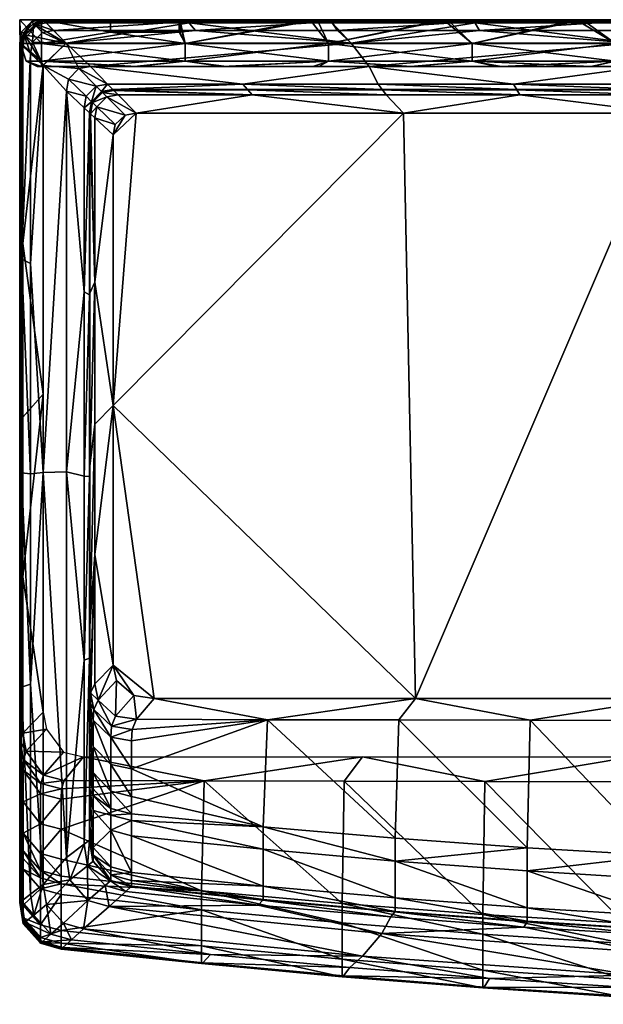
# Model space of a CAD drawing. Extents: x -500 to 1525, y -425 to 0.
# Tile 1 of 9: x -500 to -251, y -421 to 0. Entities that reach past the tile are written whole.
import ezdxf

# ---------------------------------------------------------------- set-up
doc = ezdxf.new("R2010")
doc.units = 0
doc.header["$MEASUREMENT"] = 0
doc.layers.add('682000_KERAMIK', color=255, linetype='CONTINUOUS')
doc.layers.add('682300_KERAMIK', color=255, linetype='CONTINUOUS')

msp = doc.modelspace()

# ---------------------------------------------------------------- meshes
at = {"layer": '682000_KERAMIK'}
mesh = msp.add_polyface(dxfattribs=at)
corners = [(-480, -30.547945, 850), (-479.142731, -25.456892, 850), (-490, -19.529411, 850), (-474.716522, -20.885416, 850), (-469.787231, -20, 850), (-480.200012, -10, 850), (-471.654114, -32.746231, 848.071045), (-480, -30.547945, 850), (-472.497986, -37.638878, 848.071045), (-479.142731, -25.456892, 850), (-467.297089, -28.352911, 848.071045), (-474.716522, -20.885416, 850), (-490, -19.384615, 650), (-498.643799, -11.272741, 654.206848), (-497.806641, -6.48644, 654.206848), (-488.670929, -1.3562, 654.206848), (-480.200012, -10, 650), (-493.484406, -2.188615, 654.206848), (-490, 0, 714.67218), (-490, 0, 754.234741), (-428.75, 0, 775.14917), (-480.200012, -10, 850), (-485.501312, -4.590503, 848.889038), (-490.283569, -5.411791, 848.889038), (-494.577789, -9.652163, 848.889038), (-495.409485, -14.374479, 848.889038), (-490, -19.529411, 850), (-489.236786, -0.77879, 843.632568), (-494.055847, -1.615135, 843.632568), (-498.383087, -5.933248, 843.632568), (-499.221222, -10.742142, 843.632568), (-490, 0, 832.916687), (-490, 0, 795.32666), (-494.826569, -0.839421, 795.32666), (-500, -10, 832.916687), (-499.160583, -5.173417, 795.32666), (-500, -10, 795.32666), (-490, 0, 787.570862), (-494.826569, -0.839421, 787.570862), (-499.160583, -5.173417, 787.570862), (-500, -10, 787.570862), (-490, 0, 781.997681), (-499.160583, -5.173417, 781.997681), (-494.826569, -0.839421, 781.997681), (-500, -10, 781.997681), (-490, 0, 775.14917), (-499.160583, -5.173417, 775.14917), (-494.826569, -0.839421, 775.14917), (-500, -10, 775.14917), (-490, 0, 674.705872), (-489.833862, -0.169525, 661.73468), (-500, -10, 754.234741), (-499.830475, -10.159093, 661.73468), (-500, -10, 674.705872), (-500, -10, 714.67218)]
mesh.append_faces([[corners[k] for k in face] for face in [(0, 1, 2), (1, 3, 2), (3, 4, 5), (5, 2, 3), (6, 7, 8), (9, 7, 6), (10, 9, 6), (11, 9, 10), (12, 13, 14), (15, 16, 17), (14, 17, 16), (16, 12, 14), (18, 19, 20), (21, 22, 23), (23, 24, 21), (24, 25, 26), (26, 21, 24), (22, 27, 28), (25, 24, 29), (24, 23, 28), (23, 22, 28), (28, 29, 24), (29, 30, 25), (27, 31, 28), (31, 32, 33), (30, 29, 34), (29, 28, 33), (33, 35, 29), (35, 36, 34), (28, 31, 33), (34, 29, 35), (32, 37, 38), (36, 35, 39), (35, 33, 39), (33, 32, 38), (38, 39, 33), (39, 40, 36), (37, 41, 38), (40, 39, 42), (39, 38, 43), (41, 43, 38), (43, 42, 39), (42, 44, 40), (41, 45, 43), (44, 42, 46), (42, 43, 47), (45, 47, 43), (47, 46, 42), (46, 48, 44), (45, 19, 47), (19, 18, 47), (18, 49, 17), (49, 50, 17), (50, 15, 17), (48, 46, 51), (46, 47, 51), (17, 14, 18), (14, 13, 52), (52, 53, 14), (53, 54, 14), (54, 51, 14), (47, 18, 14), (51, 47, 14)]])
mesh = msp.add_polyface(dxfattribs=at)
corners = [(-469.160583, -35.173416, 807.448181), (-464.969177, -30.6959, 842.495972), (-469.304504, -35.033318, 842.495972), (-464.826569, -30.839422, 807.448181), (-467.297089, -28.352911, 848.071045), (-471.654114, -32.746231, 848.071045), (-460.141113, -29.855814, 842.495972), (-460, -30, 807.448181), (-462.444855, -27.502001, 848.071045), (-402.623474, -29.855814, 842.495972), (-404.639252, -27.502001, 848.071045), (-468.897705, -35.42667, 670.669434), (-464.566132, -31.101128, 670.669434), (-469.160583, -35.173416, 684.283569), (-464.826569, -30.839422, 684.283569), (-469.160583, -35.173416, 719.963867), (-464.826569, -30.839422, 754.986938), (-469.160583, -35.173416, 754.986938), (-464.826569, -30.839422, 775.657959), (-469.160583, -35.173416, 775.657959), (-464.826569, -30.839422, 719.963867), (-462.743011, -32.933067, 663.10907), (-464.826569, -30.839422, 785.484558), (-469.160583, -35.173416, 785.484558), (-464.826569, -30.839422, 796.562073), (-469.160583, -35.173416, 796.562073), (-457.93808, -32.106747, 663.10907), (-459.742249, -30.263344, 670.669434), (-460, -30, 684.283569), (-460, -30, 754.986938), (-460, -30, 775.657959), (-460, -30, 719.963867), (-460, -30, 785.484558), (-460, -30, 796.562073), (-474.716522, -20.885416, 850), (-469.787231, -20, 850), (-402.5, -30, 775.657959), (-480.200012, -10, 650), (-488.670929, -1.3562, 654.206848), (-427.587067, -1.3562, 654.206848), (-489.833862, -0.169525, 661.73468), (-490, 0, 674.705872), (-490, 0, 714.67218), (-490, 0, 754.234741), (-490, 0, 775.14917), (-428.75, 0, 775.14917), (-490, 0, 781.997681), (-428.75, 0, 781.997681), (-490, 0, 787.570862), (-428.75, 0, 787.570862), (-490, 0, 795.32666), (-428.75, 0, 795.32666), (-490, 0, 832.916687), (-489.236786, -0.77879, 843.632568), (-428.082184, -0.77879, 843.632568), (-485.501312, -4.590503, 848.889038), (-424.813629, -4.590503, 848.889038), (-480.200012, -10, 850)]
mesh.append_faces([[corners[k] for k in face] for face in [(0, 1, 2), (1, 0, 3), (2, 4, 5), (1, 4, 2), (3, 6, 1), (6, 3, 7), (1, 8, 4), (6, 8, 1), (7, 9, 6), (6, 10, 8), (11, 12, 13), (13, 14, 15), (15, 16, 17), (17, 18, 19), (18, 17, 16), (16, 15, 20), (20, 15, 14), (14, 13, 12), (12, 11, 21), (19, 22, 23), (18, 22, 19), (23, 24, 25), (22, 24, 23), (0, 24, 3), (25, 24, 0), (21, 26, 12), (12, 27, 14), (14, 28, 20), (20, 29, 16), (16, 30, 18), (30, 16, 29), (29, 20, 31), (31, 20, 28), (28, 14, 27), (27, 12, 26), (18, 32, 22), (30, 32, 18), (22, 33, 24), (32, 33, 22), (3, 33, 7), (24, 33, 3), (8, 34, 4), (35, 34, 8), (31, 36, 29), (29, 36, 30), (8, 10, 35), (37, 38, 39), (39, 38, 40), (40, 41, 39), (41, 42, 39), (43, 44, 45), (45, 39, 42), (45, 44, 46), (46, 47, 45), (47, 46, 48), (48, 49, 47), (49, 48, 50), (50, 51, 49), (51, 50, 52), (52, 53, 54), (54, 51, 52), (54, 53, 55), (55, 56, 54), (56, 55, 57)]])
mesh = msp.add_polyface(dxfattribs=at)
corners = [(-469.787231, -20, 850), (-350.625336, -20, 850), (-358.396912, -10, 850), (-480.200012, -10, 850), (-336.015961, -40, 660), (-450.212769, -40, 660), (-460, -164.777008, 660), (-330.864807, -290, 660), (-402.623474, -29.855814, 842.495972), (-345, -30, 807.448181), (-345.105835, -29.855814, 842.495972), (-402.5, -30, 807.448181), (-460, -30, 807.448181), (-287.588196, -29.855814, 842.495972), (-346.833649, -27.502001, 848.071045), (-404.639252, -27.502001, 848.071045), (-460.141113, -29.855814, 842.495972), (-336.015961, -40, 660), (-400.695831, -32.106747, 663.10907), (-450.212769, -40, 660), (-457.93808, -32.106747, 663.10907), (-343.453552, -32.106747, 663.10907), (-459.742249, -30.263344, 670.669434), (-460, -30, 684.283569), (-460, -30, 719.963867), (-402.5, -30, 775.657959), (-345, -30, 775.657959), (-460, -30, 775.657959), (-402.5, -30, 785.484558), (-460, -30, 785.484558), (-345, -30, 785.484558), (-402.5, -30, 796.562073), (-460, -30, 796.562073), (-345, -30, 796.562073), (-289.028046, -27.502001, 848.071045), (-350.625336, -20, 850), (-469.787231, -20, 850), (-427.587067, -1.3562, 654.206848), (-366.503204, -1.3562, 654.206848), (-358.396912, -10, 650), (-305.419342, -1.3562, 654.206848), (-480.200012, -10, 650), (-367.5, 0, 775.14917), (-428.75, 0, 775.14917), (-306.25, 0, 775.14917), (-367.5, 0, 781.997681), (-428.75, 0, 781.997681), (-306.25, 0, 781.997681), (-367.5, 0, 787.570862), (-428.75, 0, 787.570862), (-306.25, 0, 787.570862), (-367.5, 0, 795.32666), (-428.75, 0, 795.32666), (-306.25, 0, 795.32666), (-366.927582, -0.77879, 843.632568), (-428.082184, -0.77879, 843.632568), (-305.77298, -0.77879, 843.632568), (-364.125977, -4.590503, 848.889038), (-424.813629, -4.590503, 848.889038), (-303.438324, -4.590503, 848.889038), (-358.396912, -10, 850), (-480.200012, -10, 850)]
mesh.append_faces([[corners[k] for k in face] for face in [(0, 1, 2), (2, 3, 0), (4, 5, 6), (7, 4, 6), (8, 9, 10), (9, 8, 11), (11, 8, 12), (13, 14, 10), (10, 15, 8), (8, 15, 16), (15, 10, 14), (17, 18, 19), (19, 18, 20), (18, 17, 21), (20, 18, 22), (22, 18, 23), (23, 18, 24), (21, 25, 18), (25, 21, 26), (18, 25, 24), (27, 28, 29), (26, 28, 25), (25, 28, 27), (28, 26, 30), (29, 31, 32), (30, 31, 28), (28, 31, 29), (31, 30, 33), (32, 11, 12), (33, 11, 31), (31, 11, 32), (11, 33, 9), (34, 35, 14), (14, 35, 15), (36, 15, 35), (37, 38, 39), (38, 40, 39), (39, 41, 37), (40, 38, 42), (38, 37, 43), (43, 42, 38), (42, 44, 40), (44, 42, 45), (42, 43, 46), (46, 45, 42), (45, 47, 44), (47, 45, 48), (45, 46, 49), (49, 48, 45), (48, 50, 47), (50, 48, 51), (48, 49, 52), (52, 51, 48), (51, 53, 50), (53, 51, 54), (51, 52, 55), (55, 54, 51), (56, 54, 57), (54, 55, 58), (58, 57, 54), (59, 57, 60), (57, 58, 60), (61, 60, 58)]])
mesh = msp.add_polyface(dxfattribs=at)
corners = [(-350.625336, -20, 850), (-233.446884, -20, 850), (-238.621201, -10, 850), (-358.396912, -10, 850), (-223.71994, -40, 660), (-336.015961, -40, 660), (-330.864807, -290, 660), (-223.120255, -290, 660), (-345.105835, -29.855814, 842.495972), (-287.5, -30, 807.448181), (-287.588196, -29.855814, 842.495972), (-230, -30, 807.448181), (-230.070557, -29.855814, 842.495972), (-172.5, -30, 807.448181), (-345, -30, 807.448181), (-172.552917, -29.855814, 842.495972), (-231.222427, -27.502001, 848.071045), (-289.028046, -27.502001, 848.071045), (-346.833649, -27.502001, 848.071045), (-223.71994, -40, 660), (-286.211304, -32.106747, 663.10907), (-336.015961, -40, 660), (-343.453552, -32.106747, 663.10907), (-228.96904, -32.106747, 663.10907), (-287.5, -30, 775.657959), (-345, -30, 775.657959), (-230, -30, 775.657959), (-172.5, -30, 775.657959), (-230, -30, 785.484558), (-287.5, -30, 785.484558), (-345, -30, 785.484558), (-172.5, -30, 785.484558), (-230, -30, 796.562073), (-287.5, -30, 796.562073), (-345, -30, 796.562073), (-172.5, -30, 796.562073), (-173.416824, -27.502001, 848.071045), (-233.446884, -20, 850), (-350.625336, -20, 850), (-305.419342, -1.3562, 654.206848), (-244.335464, -1.3562, 654.206848), (-238.621201, -10, 650), (-183.251602, -1.3562, 654.206848), (-358.396912, -10, 650), (-245, 0, 775.14917), (-306.25, 0, 775.14917), (-183.75, 0, 775.14917), (-245, 0, 781.997681), (-306.25, 0, 781.997681), (-183.75, 0, 781.997681), (-245, 0, 787.570862), (-306.25, 0, 787.570862), (-183.75, 0, 787.570862), (-245, 0, 795.32666), (-306.25, 0, 795.32666), (-183.75, 0, 795.32666), (-244.618393, -0.77879, 843.632568), (-305.77298, -0.77879, 843.632568), (-366.927582, -0.77879, 843.632568), (-183.463791, -0.77879, 843.632568), (-242.750656, -4.590503, 848.889038), (-303.438324, -4.590503, 848.889038), (-364.125977, -4.590503, 848.889038), (-182.062988, -4.590503, 848.889038), (-238.621201, -10, 850), (-358.396912, -10, 850)]
mesh.append_faces([[corners[k] for k in face] for face in [(0, 1, 2), (2, 3, 0), (4, 5, 6), (6, 7, 4), (8, 9, 10), (10, 11, 12), (13, 12, 11), (11, 10, 9), (9, 8, 14), (15, 16, 12), (12, 17, 10), (18, 10, 17), (17, 12, 16), (19, 20, 21), (22, 21, 20), (20, 19, 23), (23, 24, 20), (20, 25, 22), (25, 20, 24), (24, 23, 26), (27, 28, 26), (26, 29, 24), (24, 30, 25), (30, 24, 29), (29, 26, 28), (31, 32, 28), (28, 33, 29), (29, 34, 30), (34, 29, 33), (33, 28, 32), (35, 11, 32), (32, 9, 33), (33, 14, 34), (14, 33, 9), (9, 32, 11), (36, 37, 16), (16, 37, 17), (38, 17, 37), (39, 40, 41), (40, 42, 41), (41, 43, 39), (42, 40, 44), (40, 39, 45), (45, 44, 40), (46, 44, 47), (44, 45, 48), (48, 47, 44), (49, 47, 50), (47, 48, 51), (51, 50, 47), (52, 50, 53), (50, 51, 54), (54, 53, 50), (55, 53, 56), (53, 54, 57), (58, 57, 54), (57, 56, 53), (59, 56, 60), (56, 57, 61), (62, 61, 57), (61, 60, 56), (63, 60, 64), (60, 61, 64), (65, 64, 61)]])
mesh = msp.add_polyface(dxfattribs=at)
corners = [(-490, -19.529411, 850), (-490, -193.424179, 850), (-480, -30.547945, 850), (-450.212769, -40, 660), (-454.936646, -40.777241, 660), (-460, -49.259258, 660), (-459.178436, -44.790199, 660), (-460, -164.777008, 660), (-470.144196, -39.863716, 842.495972), (-470, -117.603622, 807.448181), (-470, -40, 807.448181), (-472.497986, -37.638878, 848.071045), (-472.497986, -116.306381, 848.071045), (-469.160583, -35.173416, 807.448181), (-469.304504, -35.033318, 842.495972), (-471.654114, -32.746231, 848.071045), (-467.89325, -41.950691, 663.10907), (-467.89325, -112.103493, 663.10907), (-460, -49.259258, 660), (-469.736664, -40.243835, 670.669434), (-470, -40, 775.657959), (-470, -116.906654, 775.657959), (-470, -40, 754.986938), (-470, -40, 719.963867), (-470, -40, 684.283569), (-470, -40, 785.484558), (-470, -40, 796.562073), (-470, -117.513649, 796.562073), (-480, -30.547945, 850), (-459.178436, -44.790199, 660), (-467.057587, -37.199429, 663.10907), (-468.897705, -35.42667, 670.669434), (-469.160583, -35.173416, 684.283569), (-469.160583, -35.173416, 754.986938), (-469.160583, -35.173416, 775.657959), (-469.160583, -35.173416, 719.963867), (-469.160583, -35.173416, 785.484558), (-469.160583, -35.173416, 796.562073), (-454.936646, -40.777241, 660), (-462.743011, -32.933067, 663.10907), (-450.212769, -40, 660), (-457.93808, -32.106747, 663.10907), (-498.643799, -11.272741, 654.206848), (-490, -19.384615, 650), (-498.643799, -95.684624, 654.206848), (-490, -19.529411, 850), (-495.409485, -14.374479, 848.889038), (-495.409485, -104.197769, 848.889038), (-499.221222, -10.742142, 843.632568), (-499.221222, -102.212212, 843.632568), (-500, -10, 832.916687), (-500, -10, 795.32666), (-500, -101.800903, 795.32666), (-500, -10, 787.570862), (-500, -101.683243, 787.570862), (-500, -10, 781.997681), (-500, -101.430756, 781.997681), (-500, -10, 775.14917), (-500, -101.097626, 775.14917), (-500, -10, 754.234741), (-500, -10, 714.67218), (-500, -10, 674.705872), (-499.830475, -10.159093, 661.73468)]
mesh.append_faces([[corners[k] for k in face] for face in [(0, 1, 2), (3, 4, 5), (4, 6, 5), (5, 7, 3), (8, 9, 10), (11, 12, 8), (10, 13, 8), (14, 8, 13), (8, 14, 11), (15, 11, 14), (16, 17, 18), (16, 19, 17), (20, 21, 22), (22, 21, 23), (23, 17, 24), (24, 17, 19), (21, 17, 23), (20, 25, 21), (26, 27, 25), (9, 26, 10), (11, 28, 12), (29, 16, 18), (30, 16, 29), (16, 30, 19), (19, 31, 24), (24, 32, 23), (23, 33, 22), (22, 34, 20), (34, 22, 33), (33, 23, 35), (35, 23, 32), (32, 24, 31), (31, 19, 30), (20, 36, 25), (34, 36, 20), (25, 37, 26), (36, 37, 25), (10, 37, 13), (26, 37, 10), (38, 30, 29), (39, 30, 38), (30, 39, 31), (40, 39, 38), (41, 39, 40), (42, 43, 44), (45, 46, 47), (46, 48, 49), (47, 46, 49), (48, 50, 49), (50, 51, 52), (49, 50, 52), (51, 53, 52), (53, 54, 52), (53, 55, 56), (54, 53, 56), (55, 57, 58), (56, 55, 58), (57, 59, 58), (59, 60, 58), (60, 61, 44), (61, 62, 44), (62, 42, 44), (58, 60, 44)]])
mesh = msp.add_polyface(dxfattribs=at)
corners = [(-480, -193.254822, 850), (-480, -30.547945, 850), (-490, -193.424179, 850), (-460, -164.777008, 660), (-460, -275.855408, 660), (-442.557495, -290, 660), (-470, -117.603622, 807.448181), (-470.144196, -195.196869, 842.495972), (-470, -195.197388, 807.448181), (-470.144196, -272.863464, 842.495972), (-470.144196, -117.530296, 842.495972), (-470.144196, -39.863716, 842.495972), (-472.497986, -116.306381, 848.071045), (-472.497986, -194.973877, 848.071045), (-472.497986, -273.641388, 848.071045), (-460, -49.259258, 660), (-467.89325, -112.103493, 663.10907), (-460, -164.777008, 660), (-467.89325, -228.503937, 663.10907), (-460, -275.855408, 660), (-467.89325, -172.783112, 663.10907), (-470, -190.783524, 775.657959), (-470, -259.181763, 775.657959), (-470, -116.906654, 775.657959), (-470, -117.260918, 785.484558), (-470, -192.493317, 785.484558), (-470, -263.687469, 785.484558), (-470, -40, 785.484558), (-470, -117.513649, 796.562073), (-470, -194.477615, 796.562073), (-470, -270.342224, 796.562073), (-470, -272.771454, 807.448181), (-470, -40, 796.562073), (-480, -193.254822, 850), (-480, -30.547945, 850), (-498.643799, -238.014969, 654.206848), (-498.643799, -169.790115, 654.206848), (-490, -160.043045, 650), (-498.643799, -95.684624, 654.206848), (-490, -19.384615, 650), (-490, -295.847046, 650), (-495.409485, -104.197769, 848.889038), (-495.409485, -194.021057, 848.889038), (-490, -193.424179, 850), (-495.409485, -283.84436, 848.889038), (-490, -19.529411, 850), (-499.221222, -193.682281, 843.632568), (-499.221222, -102.212212, 843.632568), (-499.221222, -285.152344, 843.632568), (-500, -193.568039, 795.32666), (-500, -101.800903, 795.32666), (-500, -285.267639, 795.32666), (-500, -192.626755, 787.570862), (-500, -101.683243, 787.570862), (-500, -282.09082, 787.570862), (-500, -190.668732, 781.997681), (-500, -101.430756, 781.997681), (-500, -275.552094, 781.997681), (-500, -189.125534, 775.14917), (-500, -101.097626, 775.14917), (-500, -271.605865, 775.14917)]
mesh.append_faces([[corners[k] for k in face] for face in [(0, 1, 2), (3, 4, 5), (6, 7, 8), (9, 8, 7), (7, 6, 10), (10, 6, 11), (11, 12, 10), (10, 13, 7), (14, 7, 13), (13, 10, 12), (15, 16, 17), (17, 18, 19), (18, 17, 20), (20, 17, 16), (16, 21, 20), (20, 22, 18), (22, 20, 21), (21, 16, 23), (23, 24, 21), (21, 25, 22), (26, 22, 25), (25, 21, 24), (24, 23, 27), (27, 28, 24), (24, 29, 25), (25, 30, 26), (30, 25, 29), (29, 24, 28), (31, 29, 8), (8, 28, 6), (32, 6, 28), (28, 8, 29), (29, 31, 30), (12, 33, 13), (13, 33, 14), (33, 12, 34), (35, 36, 37), (36, 38, 37), (39, 37, 38), (37, 40, 35), (41, 42, 43), (42, 44, 43), (43, 45, 41), (44, 42, 46), (42, 41, 47), (47, 46, 42), (48, 46, 49), (46, 47, 50), (50, 49, 46), (51, 49, 52), (49, 50, 53), (53, 52, 49), (54, 52, 55), (52, 53, 56), (56, 55, 52), (57, 55, 58), (55, 56, 59), (59, 58, 55), (58, 60, 57), (60, 58, 36), (58, 59, 38), (38, 36, 58), (36, 35, 60)]])
mesh = msp.add_polyface(dxfattribs=at)
corners = [(-345.250244, -390.457733, 850), (-461.799133, -378.948761, 850), (-353.435883, -400.151917, 850), (-472.660645, -388.405914, 850), (-442.557495, -290, 660), (-330.864807, -290, 660), (-460, -164.777008, 660), (-452.317017, -370.426758, 842.495972), (-396.045166, -376.207153, 842.495972), (-452.178314, -370.196991, 807.448181), (-395.923706, -375.972839, 807.448181), (-339.56134, -380.984955, 807.448181), (-339.665497, -381.223236, 842.495972), (-398.028015, -378.316925, 848.071045), (-341.366058, -383.397644, 848.071045), (-454.581573, -372.462036, 848.071045), (-442.557495, -290, 660), (-394.149017, -299.087097, 663.10907), (-330.864807, -290, 660), (-450.151459, -298.937439, 663.10907), (-338.039276, -299.216949, 663.10907), (-451.924957, -303.320007, 670.669434), (-339.56134, -349.70871, 775.657959), (-452.178314, -339.35022, 775.657959), (-395.923706, -344.896118, 775.657959), (-452.178314, -331.901428, 754.986938), (-452.178314, -320.138885, 719.963867), (-452.178314, -308.15564, 684.283569), (-452.178314, -342.238129, 779.987488), (-339.56134, -359.482788, 785.484558), (-452.178314, -348.70874, 785.484558), (-395.923706, -354.477142, 785.484558), (-395.923706, -370.2146, 796.562073), (-339.56134, -375.226746, 796.562073), (-452.178314, -364.438782, 796.562073), (-452.178314, -367.802094, 800), (-461.799133, -378.948761, 850), (-345.250244, -390.457733, 850), (-301.228699, -325.555542, 654.206848), (-361.269806, -325.400299, 654.206848), (-353.435883, -315, 650), (-421.199371, -325.217072, 654.206848), (-472.660645, -315, 650), (-418.467377, -399.488373, 848.889038), (-358.926544, -405.028625, 848.889038), (-353.435883, -400.151917, 850), (-472.660645, -388.405914, 850), (-299.274872, -409.722351, 848.889038), (-361.688141, -408.55835, 843.632568), (-421.687103, -402.916504, 843.632568), (-481.555542, -396.416138, 843.632568), (-301.577515, -413.338135, 843.632568), (-362.25238, -408.919403, 795.32666), (-422.34494, -403.256805, 795.32666), (-302.047974, -413.716766, 795.32666), (-362.25238, -401.389099, 787.570862), (-422.34494, -395.726501, 787.570862), (-302.047974, -406.186462, 787.570862), (-362.25238, -385.948975, 781.997681), (-422.34494, -380.297791, 781.997681), (-302.047974, -390.736694, 781.997681), (-362.25238, -377.665405, 775.14917), (-422.34494, -372.221039, 775.14917), (-302.047974, -382.277893, 775.14917)]
mesh.append_faces([[corners[k] for k in face] for face in [(0, 1, 2), (3, 2, 1), (4, 5, 6), (7, 8, 9), (9, 8, 10), (10, 8, 11), (12, 11, 8), (7, 13, 8), (8, 14, 12), (15, 13, 7), (14, 8, 13), (16, 17, 18), (19, 17, 16), (20, 18, 17), (19, 21, 17), (17, 22, 20), (23, 24, 25), (25, 24, 26), (26, 17, 27), (27, 17, 21), (22, 17, 24), (24, 17, 26), (23, 28, 24), (24, 29, 22), (30, 31, 28), (29, 24, 31), (28, 31, 24), (30, 32, 31), (31, 33, 29), (34, 32, 30), (33, 31, 32), (11, 32, 10), (10, 35, 9), (34, 35, 32), (32, 11, 33), (32, 35, 10), (15, 36, 13), (13, 37, 14), (37, 13, 36), (38, 39, 40), (39, 41, 40), (42, 40, 41), (43, 44, 45), (45, 46, 43), (47, 44, 48), (44, 43, 49), (50, 49, 43), (49, 48, 44), (51, 48, 52), (48, 49, 53), (53, 52, 48), (54, 52, 55), (52, 53, 56), (56, 55, 52), (57, 55, 58), (55, 56, 59), (59, 58, 55), (60, 58, 61), (58, 59, 62), (62, 61, 58), (63, 61, 39), (61, 62, 41), (41, 39, 61)]])
mesh = msp.add_polyface(dxfattribs=at)
corners = [(-480, -357.978394, 850), (-480, -193.254822, 850), (-490, -193.424179, 850), (-490, -369.474304, 850), (-460, -275.855408, 660), (-458.597931, -282.29953, 660), (-451.266937, -288.710846, 660), (-442.557495, -290, 660), (-470, -195.197388, 807.448181), (-470.144196, -272.863464, 842.495972), (-470, -272.771454, 807.448181), (-470, -350.315979, 807.448181), (-470.144196, -195.196869, 842.495972), (-472.497986, -273.641388, 848.071045), (-472.497986, -352.308868, 848.071045), (-451.266937, -288.710846, 660), (-450.151459, -298.937439, 663.10907), (-442.557495, -290, 660), (-459.010345, -297.540222, 663.10907), (-460.818756, -301.83902, 670.669434), (-451.924957, -303.320007, 670.669434), (-461.077087, -306.555328, 684.283569), (-452.178314, -308.15564, 684.283569), (-452.178314, -320.138885, 719.963867), (-458.597931, -282.29953, 660), (-466.467133, -290.687073, 663.10907), (-468.304901, -294.801331, 670.669434), (-468.567444, -299.342102, 684.283569), (-461.077087, -318.232941, 719.963867), (-468.567444, -310.595001, 719.963867), (-460, -275.855408, 660), (-467.89325, -283.780365, 663.10907), (-469.736664, -287.664215, 670.669434), (-470, -291.947632, 684.283569), (-470, -302.561707, 719.963867), (-468.567444, -321.640656, 754.986938), (-467.89325, -228.503937, 663.10907), (-470, -259.181763, 775.657959), (-470, -312.980255, 754.986938), (-470, -319.652496, 775.657959), (-470, -322.421539, 779.987488), (-470, -263.687469, 785.484558), (-470, -328.833649, 785.484558), (-470, -270.342224, 796.562073), (-470, -347.921051, 800), (-480, -357.978394, 850), (-480, -193.254822, 850), (-497.229065, -312.542633, 654.206848), (-488.609772, -303.148987, 650), (-481.335144, -312.90332, 650), (-498.643799, -304.784943, 654.206848), (-490, -295.847046, 650), (-498.643799, -238.014969, 654.206848), (-490, -369.474304, 850), (-490, -193.424179, 850), (-495.409485, -283.84436, 848.889038), (-499.221222, -193.682281, 843.632568), (-499.221222, -285.152344, 843.632568), (-500, -193.568039, 795.32666), (-500, -285.267639, 795.32666), (-500, -192.626755, 787.570862), (-500, -282.09082, 787.570862), (-500, -369.335663, 787.570862), (-500, -275.552094, 781.997681), (-500, -190.668732, 781.997681), (-500, -349.287537, 779.496094), (-500, -271.605865, 775.14917), (-499.830475, -308.291412, 661.73468), (-500, -312.693695, 674.705872), (-500, -325.801086, 714.67218), (-500, -338.776093, 754.234741), (-498.412384, -316.180847, 661.73468)]
mesh.append_faces([[corners[k] for k in face] for face in [(0, 1, 2), (2, 3, 0), (4, 5, 6), (6, 7, 4), (8, 9, 10), (10, 9, 11), (12, 13, 9), (14, 9, 13), (15, 16, 17), (18, 16, 15), (16, 19, 20), (20, 21, 22), (22, 21, 23), (18, 19, 16), (21, 20, 19), (24, 18, 15), (25, 18, 24), (18, 25, 19), (19, 26, 21), (21, 27, 28), (29, 28, 27), (27, 21, 26), (26, 19, 25), (30, 25, 24), (31, 25, 30), (25, 32, 26), (26, 33, 27), (27, 33, 29), (29, 34, 35), (31, 32, 25), (34, 29, 33), (33, 26, 32), (30, 36, 31), (31, 36, 32), (32, 36, 33), (33, 36, 34), (34, 37, 38), (38, 37, 39), (36, 37, 34), (39, 37, 40), (40, 41, 42), (37, 41, 40), (41, 43, 42), (44, 43, 10), (45, 13, 46), (47, 48, 49), (48, 47, 50), (50, 51, 48), (51, 50, 52), (53, 54, 55), (56, 57, 55), (58, 59, 57), (60, 61, 59), (62, 61, 63), (64, 63, 61), (65, 63, 66), (52, 50, 67), (67, 68, 52), (68, 69, 52), (69, 70, 66), (66, 52, 69), (68, 67, 71), (67, 50, 47), (47, 71, 67)]])
mesh = msp.add_polyface(dxfattribs=at)
corners = [(-470, -350.315979, 807.448181), (-470.144196, -272.863464, 842.495972), (-470.144196, -350.530029, 842.495972), (-472.497986, -352.308868, 848.071045), (-452.178314, -320.138885, 719.963867), (-461.077087, -318.232941, 719.963867), (-452.178314, -331.901428, 754.986938), (-461.077087, -329.695465, 754.986938), (-452.178314, -339.35022, 775.657959), (-461.077087, -336.970917, 775.657959), (-461.077087, -306.555328, 684.283569), (-461.077087, -339.832306, 779.987488), (-452.178314, -342.238129, 779.987488), (-468.567444, -310.595001, 719.963867), (-468.567444, -321.640656, 754.986938), (-468.567444, -328.675232, 775.657959), (-468.567444, -331.499725, 779.987488), (-468.567444, -337.939117, 785.484558), (-461.077087, -346.289856, 785.484558), (-470, -312.980255, 754.986938), (-470, -319.652496, 775.657959), (-470, -302.561707, 719.963867), (-470, -322.421539, 779.987488), (-470, -328.833649, 785.484558), (-468.567444, -353.666016, 796.562073), (-470, -270.342224, 796.562073), (-470, -344.55777, 796.562073), (-470, -347.921051, 800), (-470, -272.771454, 807.448181), (-472.497986, -273.641388, 848.071045), (-480, -357.978394, 850), (-480.998566, -325.00592, 654.206848), (-472.660645, -315, 650), (-421.199371, -325.217072, 654.206848), (-489.82608, -322.783112, 654.206848), (-481.335144, -312.90332, 650), (-497.229065, -312.542633, 654.206848), (-495.409485, -283.84436, 848.889038), (-495.409485, -373.667633, 848.889038), (-490, -369.474304, 850), (-499.221222, -285.152344, 843.632568), (-500, -377.226105, 832.916687), (-500, -285.267639, 795.32666), (-500, -282.09082, 787.570862), (-500, -369.335663, 787.570862), (-500, -374.726105, 790.833313), (-500, -275.552094, 781.997681), (-500, -353.919006, 781.997681), (-500, -349.287537, 779.496094), (-500, -271.605865, 775.14917), (-500, -346.06073, 775.14917), (-500, -338.776093, 754.234741), (-500, -325.801086, 714.67218), (-498.581421, -334.225708, 714.67218), (-500, -312.693695, 674.705872), (-498.581421, -320.720398, 674.705872), (-498.412384, -316.180847, 661.73468), (-498.581421, -347.594574, 754.234741), (-491.158295, -343.593719, 714.67218), (-491.158295, -330.722443, 674.705872), (-490.99176, -326.377838, 661.73468), (-482.306763, -332.999512, 674.705872), (-482.14325, -328.630035, 661.73468), (-482.306763, -345.940186, 714.67218)]
mesh.append_faces([[corners[k] for k in face] for face in [(0, 1, 2), (2, 1, 3), (4, 5, 6), (6, 7, 8), (9, 8, 7), (7, 6, 5), (5, 4, 10), (8, 11, 12), (9, 11, 8), (5, 13, 7), (7, 14, 9), (15, 9, 14), (14, 7, 13), (9, 16, 11), (11, 17, 18), (15, 16, 9), (17, 11, 16), (14, 19, 15), (20, 15, 19), (19, 14, 21), (15, 22, 16), (16, 23, 17), (20, 22, 15), (23, 16, 22), (17, 23, 24), (23, 25, 26), (0, 27, 28), (26, 25, 27), (29, 30, 3), (31, 32, 33), (32, 31, 34), (34, 35, 32), (35, 34, 36), (37, 38, 39), (38, 37, 40), (41, 40, 42), (43, 44, 45), (45, 42, 43), (46, 47, 44), (47, 46, 48), (49, 50, 48), (50, 49, 51), (51, 52, 53), (52, 54, 55), (56, 55, 54), (55, 53, 52), (53, 57, 51), (57, 53, 58), (53, 55, 59), (55, 56, 60), (56, 36, 34), (34, 60, 56), (60, 59, 55), (59, 58, 53), (58, 59, 61), (59, 60, 62), (60, 34, 31), (31, 62, 60), (62, 61, 59), (61, 63, 58), (63, 61, 33), (61, 62, 33), (62, 31, 33)]])
mesh = msp.add_polyface(dxfattribs=at)
corners = [(-478.536987, -367.585724, 850), (-480, -357.978394, 850), (-490, -369.474304, 850), (-452.178314, -370.196991, 807.448181), (-461.077087, -367.776794, 807.448181), (-452.317017, -370.426758, 842.495972), (-461.218536, -368.004639, 842.495972), (-468.711212, -359.645477, 842.495972), (-468.567444, -359.424225, 807.448181), (-471.057831, -361.541809, 848.071045), (-463.527649, -370.008698, 848.071045), (-470, -350.315979, 807.448181), (-470.144196, -350.530029, 842.495972), (-472.497986, -352.308868, 848.071045), (-452.178314, -342.238129, 779.987488), (-461.077087, -346.289856, 785.484558), (-452.178314, -348.70874, 785.484558), (-461.077087, -339.832306, 779.987488), (-452.178314, -364.438782, 796.562073), (-461.077087, -362.018555, 796.562073), (-461.077087, -365.381866, 800), (-452.178314, -367.802094, 800), (-468.567444, -353.666016, 796.562073), (-468.567444, -337.939117, 785.484558), (-468.567444, -357.029327, 800), (-470.887238, -376.395935, 850), (-478.536987, -367.585724, 850), (-470, -344.55777, 796.562073), (-470, -328.833649, 785.484558), (-470, -347.921051, 800), (-480, -357.978394, 850), (-499.221222, -285.152344, 843.632568), (-499.221222, -376.622406, 843.632568), (-495.409485, -373.667633, 848.889038), (-500, -377.226105, 832.916687), (-500, -285.267639, 795.32666), (-500, -376.865967, 795.32666), (-500, -374.726105, 790.833313), (-500, -369.335663, 787.570862), (-500, -353.919006, 781.997681), (-498.581421, -362.991425, 781.997681), (-500, -349.287537, 779.496094), (-498.581421, -358.349243, 779.496094), (-500, -346.06073, 775.14917), (-498.581421, -355.085876, 775.14917), (-500, -338.776093, 754.234741), (-498.581421, -347.594574, 754.234741), (-491.158295, -366.702057, 779.496094), (-491.158295, -371.327179, 781.997681), (-491.158295, -363.496948, 775.14917), (-491.158295, -343.593719, 714.67218), (-491.158295, -356.33493, 754.234741), (-482.306763, -369.159637, 779.496094), (-482.306763, -365.948181, 775.14917), (-482.306763, -345.940186, 714.67218), (-482.306763, -358.750122, 754.234741), (-422.34494, -372.221039, 775.14917), (-421.199371, -325.217072, 654.206848)]
mesh.append_faces([[corners[k] for k in face] for face in [(0, 1, 2), (3, 4, 5), (6, 5, 4), (4, 7, 6), (7, 4, 8), (6, 9, 10), (7, 9, 6), (8, 11, 7), (12, 7, 11), (7, 12, 9), (13, 9, 12), (14, 15, 16), (15, 14, 17), (16, 15, 18), (19, 18, 15), (3, 20, 4), (18, 20, 21), (21, 20, 3), (19, 20, 18), (15, 22, 19), (23, 22, 15), (4, 24, 8), (19, 24, 20), (20, 24, 4), (22, 24, 19), (9, 25, 10), (26, 25, 9), (27, 22, 28), (8, 29, 11), (22, 29, 24), (24, 29, 8), (27, 29, 22), (13, 26, 9), (30, 26, 13), (31, 32, 33), (32, 31, 34), (35, 36, 34), (36, 35, 37), (38, 39, 40), (39, 41, 42), (41, 43, 42), (40, 39, 42), (43, 44, 42), (43, 45, 44), (46, 44, 45), (40, 42, 47), (42, 44, 47), (48, 40, 47), (44, 49, 47), (44, 46, 49), (50, 51, 46), (51, 49, 46), (48, 47, 52), (47, 49, 52), (49, 53, 52), (49, 51, 53), (51, 50, 54), (54, 55, 51), (55, 53, 51), (52, 53, 56), (53, 55, 56), (55, 54, 56), (56, 54, 57)]])
mesh = msp.add_polyface(dxfattribs=at)
corners = [(-232.821136, -398.392792, 850), (-345.250244, -390.457733, 850), (-238.372177, -408.252899, 850), (-353.435883, -400.151917, 850), (-339.56134, -380.984955, 807.448181), (-339.665497, -381.223236, 842.495972), (-283.107239, -385.23056, 807.448181), (-283.194092, -385.472198, 842.495972), (-226.577209, -388.707336, 807.448181), (-226.646729, -388.951721, 842.495972), (-284.611938, -387.701385, 848.071045), (-227.781448, -391.225739, 848.071045), (-341.366058, -383.397644, 848.071045), (-330.864807, -290, 660), (-281.838226, -299.326935, 663.10907), (-223.120255, -290, 660), (-225.5616, -299.417023, 663.10907), (-338.039276, -299.216949, 663.10907), (-283.107239, -353.785339, 775.657959), (-226.577209, -357.123688, 775.657959), (-339.56134, -349.70871, 775.657959), (-339.56134, -359.482788, 785.484558), (-283.107239, -363.722961, 785.484558), (-226.577209, -367.195251, 785.484558), (-283.107239, -379.472351, 796.562073), (-226.577209, -382.949127, 796.562073), (-339.56134, -375.226746, 796.562073), (-345.250244, -390.457733, 850), (-232.821136, -398.392792, 850), (-180.886444, -325.781677, 654.206848), (-241.094711, -325.682709, 654.206848), (-238.372177, -315, 650), (-301.228699, -325.555542, 654.206848), (-353.435883, -315, 650), (-358.926544, -405.028625, 848.889038), (-299.274872, -409.722351, 848.889038), (-353.435883, -400.151917, 850), (-239.53093, -413.56662, 848.889038), (-238.372177, -408.252899, 850), (-179.713181, -416.559082, 848.889038), (-241.373886, -417.252899, 843.632568), (-301.577515, -413.338135, 843.632568), (-361.688141, -408.55835, 843.632568), (-181.095901, -420.300201, 843.632568), (-241.750443, -417.645905, 795.32666), (-302.047974, -413.716766, 795.32666), (-362.25238, -408.919403, 795.32666), (-181.378418, -420.704407, 795.32666), (-241.750443, -410.115601, 787.570862), (-302.047974, -406.186462, 787.570862), (-362.25238, -401.389099, 787.570862), (-181.378418, -413.174103, 787.570862), (-241.750443, -394.657928, 781.997681), (-302.047974, -390.736694, 781.997681), (-362.25238, -385.948975, 781.997681), (-181.378418, -397.710266, 781.997681), (-241.750443, -386.055603, 775.14917), (-302.047974, -382.277893, 775.14917), (-362.25238, -377.665405, 775.14917), (-181.378418, -388.996246, 775.14917), (-361.269806, -325.400299, 654.206848)]
mesh.append_faces([[corners[k] for k in face] for face in [(0, 1, 2), (3, 2, 1), (4, 5, 6), (6, 7, 8), (9, 8, 7), (7, 6, 5), (5, 10, 7), (7, 11, 9), (11, 7, 10), (10, 5, 12), (13, 14, 15), (16, 15, 14), (14, 13, 17), (17, 18, 14), (14, 19, 16), (19, 14, 18), (18, 17, 20), (20, 21, 18), (18, 22, 19), (23, 19, 22), (22, 18, 21), (21, 24, 22), (22, 25, 23), (25, 22, 24), (24, 21, 26), (8, 24, 6), (6, 26, 4), (26, 6, 24), (24, 8, 25), (12, 27, 10), (10, 28, 11), (28, 10, 27), (29, 30, 31), (30, 32, 31), (33, 31, 32), (34, 35, 36), (35, 37, 38), (37, 39, 38), (38, 36, 35), (39, 37, 40), (37, 35, 41), (42, 41, 35), (41, 40, 37), (43, 40, 44), (40, 41, 45), (46, 45, 41), (45, 44, 40), (47, 44, 48), (44, 45, 49), (50, 49, 45), (49, 48, 44), (51, 48, 52), (48, 49, 53), (54, 53, 49), (53, 52, 48), (55, 52, 56), (52, 53, 57), (58, 57, 53), (57, 56, 52), (59, 56, 30), (56, 57, 32), (60, 32, 57), (32, 30, 56)]])
mesh = msp.add_polyface(dxfattribs=at)
corners = [(-461.799133, -378.948761, 850), (-470.887238, -376.395935, 850), (-472.660645, -388.405914, 850), (-478.536987, -367.585724, 850), (-488.609772, -378.122223, 850), (-490, -369.474304, 850), (-481.335144, -386.061768, 850), (-452.317017, -370.426758, 842.495972), (-461.218536, -368.004639, 842.495972), (-454.581573, -372.462036, 848.071045), (-463.527649, -370.008698, 848.071045), (-461.799133, -378.948761, 850), (-470.887238, -376.395935, 850), (-490, -369.474304, 850), (-495.409485, -373.667633, 848.889038), (-494.003937, -382.5466, 848.889038), (-488.609772, -378.122223, 850), (-499.221222, -376.622406, 843.632568), (-497.80484, -385.664154, 843.632568), (-500, -377.226105, 832.916687), (-498.581421, -386.301117, 832.916687), (-500, -376.865967, 795.32666), (-498.581421, -385.940979, 795.32666), (-500, -374.726105, 790.833313), (-498.581421, -383.801117, 790.833313), (-500, -369.335663, 787.570862), (-498.581421, -378.410675, 787.570862), (-498.581421, -362.991425, 781.997681), (-486.648956, -390.698212, 848.889038), (-481.335144, -386.061768, 850), (-490.39328, -393.96524, 843.632568), (-491.158295, -394.632721, 832.916687), (-491.158295, -394.272583, 795.32666), (-491.158295, -392.132721, 790.833313), (-491.158295, -386.742279, 787.570862), (-491.158295, -371.327179, 781.997681), (-477.878723, -393.105011, 848.889038), (-472.660645, -388.405914, 850), (-481.555542, -396.416138, 843.632568), (-482.306763, -397.092651, 832.916687), (-482.306763, -396.732483, 795.32666), (-482.306763, -394.592651, 790.833313), (-482.306763, -389.202209, 787.570862), (-482.306763, -373.786652, 781.997681), (-482.306763, -369.159637, 779.496094), (-418.467377, -399.488373, 848.889038), (-421.687103, -402.916504, 843.632568), (-422.34494, -403.256805, 795.32666), (-422.34494, -395.726501, 787.570862), (-422.34494, -380.297791, 781.997681), (-422.34494, -372.221039, 775.14917)]
mesh.append_faces([[corners[k] for k in face] for face in [(0, 1, 2), (1, 3, 4), (5, 4, 3), (4, 6, 1), (6, 2, 1), (7, 8, 9), (10, 9, 8), (10, 11, 9), (12, 11, 10), (13, 14, 15), (15, 16, 13), (14, 17, 15), (17, 18, 15), (17, 19, 20), (19, 21, 22), (18, 17, 20), (22, 20, 19), (21, 23, 24), (23, 25, 26), (22, 21, 24), (26, 24, 23), (26, 25, 27), (16, 15, 28), (28, 29, 16), (15, 18, 28), (18, 30, 28), (18, 20, 31), (20, 22, 32), (30, 18, 31), (32, 31, 20), (22, 24, 33), (24, 26, 34), (32, 22, 33), (34, 33, 24), (26, 27, 35), (34, 26, 35), (29, 28, 36), (36, 37, 29), (28, 30, 36), (30, 38, 36), (30, 31, 39), (31, 32, 40), (38, 30, 39), (40, 39, 31), (32, 33, 41), (33, 34, 42), (40, 32, 41), (42, 41, 33), (34, 35, 43), (42, 34, 43), (43, 35, 44), (37, 36, 45), (36, 38, 45), (38, 39, 46), (39, 40, 47), (46, 39, 47), (40, 41, 47), (41, 42, 48), (47, 41, 48), (42, 43, 49), (48, 42, 49), (43, 44, 49), (49, 44, 50)]])
at = {"layer": '682300_KERAMIK'}
mesh = msp.add_polyface(dxfattribs=at)
corners = [(-492.5, -20, 1070.682373), (-492.5, -20, 1036.606445), (-490.682373, -20, 1072.5), (-492.5, -20, 859.317627), (-490.682373, -20, 857.5), (-492.5, -20, 895.090698), (-490.682373, 0, 1080), (-499.664795, -10.199527, 1070.682373), (-490.682373, -10.199527, 1079.664795), (-500, 0, 1070.682373), (-490.682373, -17.780937, 1077.269409), (-497.269348, -17.780937, 1070.682373), (-490.682373, -20, 1072.5), (-492.5, -20, 1070.682373), (-499.958099, -5.267367, 1017.136841), (-499.958099, -5.267367, 1043.909668), (-500, 0, 1043.909668), (-500, 0, 1017.136841), (-499.958099, -5.267367, 886.124023), (-499.958099, -5.267367, 912.930481), (-500, 0, 912.930481), (-500, 0, 886.124023), (-499.664795, -10.199527, 1017.841187), (-499.664795, -10.199527, 965), (-499.664795, -10.199527, 912.158813), (-499.664795, -10.199527, 859.317627), (-500, 0, 859.317627), (-500, 0, 965.650879), (-497.269348, -17.780937, 1017.841187), (-497.269348, -17.780937, 859.317627), (-497.269348, -17.780937, 912.158813), (-497.269348, -17.780937, 965), (-492.5, -20, 1036.606445), (-492.5, -20, 895.090698), (-492.5, -20, 928.752869), (-492.5, -20, 1000.57489), (-492.5, -20, 965.650879), (-492.5, -20, 859.317627), (-490.682373, -10.199527, 850.335205), (-490.682373, 0, 850), (-490.682373, -17.780937, 852.730652), (-490.682373, -20, 857.5)]
mesh.append_faces([[corners[k] for k in face] for face in [(0, 1, 2), (3, 4, 5), (6, 7, 8), (7, 6, 9), (7, 10, 8), (10, 7, 11), (11, 12, 10), (12, 11, 13), (14, 15, 16, 17), (18, 19, 20, 21), (9, 15, 7), (7, 15, 22), (22, 14, 23), (23, 19, 24), (24, 18, 25), (25, 18, 26), (26, 18, 21), (20, 23, 27), (27, 14, 17), (16, 15, 9), (14, 22, 15), (19, 23, 20), (18, 24, 19), (14, 27, 23), (7, 28, 11), (25, 29, 24), (24, 30, 23), (23, 31, 22), (22, 28, 7), (28, 22, 31), (31, 23, 30), (30, 24, 29), (11, 32, 13), (29, 33, 30), (30, 34, 31), (31, 35, 28), (28, 32, 11), (32, 28, 35), (35, 31, 36), (36, 31, 34), (34, 30, 33), (33, 29, 37), (26, 38, 25), (38, 26, 39), (25, 40, 29), (38, 40, 25), (29, 41, 37), (40, 41, 29)]])
mesh = msp.add_polyface(dxfattribs=at)
corners = [(-492.5, -20, 895.090698), (-451.143707, -20, 857.5), (-492.5, -20, 928.752869), (-413.399902, -20, 857.5), (-492.5, -20, 965.650879), (-411.60495, -20, 1072.5), (-492.5, -20, 1000.57489), (-449.889404, -20, 1072.5), (-492.5, -20, 1036.606445), (-332.467957, -20, 857.5), (-372.169678, -20, 1072.5), (-374.684967, -20, 857.5), (-490.682373, -20, 857.5), (-490.682373, -20, 1072.5), (-431.800476, -5.267367, 850.041931), (-461.241425, -5.267367, 850.041931), (-461.241425, 0, 850), (-431.800476, 0, 850), (-490.682373, 0, 850), (-490.682373, -10.199527, 850.335205), (-429.347076, -10.199527, 850.335205), (-375.893921, 0, 850), (-368.01178, -10.199527, 850.335205), (-429.347076, -17.780937, 852.730652), (-490.682373, -17.780937, 852.730652), (-368.01178, -17.780937, 852.730652), (-451.143707, -20, 857.5), (-490.682373, -20, 857.5), (-413.399902, -20, 857.5), (-374.684967, -20, 857.5), (-332.467957, -20, 857.5), (-461.122253, -5.267367, 1079.95813), (-431.562134, -5.267367, 1079.95813), (-431.562134, 0, 1080), (-461.122253, 0, 1080), (-490.682373, -10.199527, 1079.664795), (-490.682373, 0, 1080), (-368.01178, -10.199527, 1079.664795), (-372.926025, 0, 1080), (-429.347076, -10.199527, 1079.664795), (-490.682373, -17.780937, 1077.269409), (-429.347076, -17.780937, 1077.269409), (-368.01178, -17.780937, 1077.269409), (-490.682373, -20, 1072.5), (-449.889404, -20, 1072.5), (-411.60495, -20, 1072.5), (-333.052795, -20, 1072.5), (-372.169678, -20, 1072.5)]
mesh.append_faces([[corners[k] for k in face] for face in [(0, 1, 2), (2, 3, 4), (4, 5, 6), (6, 7, 8), (9, 10, 11), (11, 4, 3), (3, 2, 1), (1, 0, 12), (13, 8, 7), (7, 6, 5), (5, 4, 10), (10, 4, 11), (14, 15, 16, 17), (18, 15, 19), (19, 15, 20), (20, 21, 22), (21, 20, 17), (16, 15, 18), (17, 20, 14), (14, 20, 15), (19, 23, 24), (22, 25, 20), (20, 23, 19), (23, 20, 25), (24, 26, 27), (25, 28, 23), (23, 26, 24), (26, 23, 28), (28, 25, 29), (29, 25, 30), (31, 32, 33, 34), (35, 31, 36), (37, 38, 39), (39, 31, 35), (36, 31, 34), (33, 39, 38), (32, 39, 33), (31, 39, 32), (40, 39, 35), (39, 41, 37), (42, 37, 41), (41, 39, 40), (43, 44, 40), (40, 44, 41), (41, 45, 42), (46, 42, 47), (47, 42, 45), (45, 41, 44)]])
mesh = msp.add_polyface(dxfattribs=at)
corners = [(-177.201172, -20, 857.5), (-215.960159, -20, 1072.5), (-217.503311, -20, 857.5), (-255.629639, -20, 1072.5), (-255.97403, -20, 857.5), (-294.254456, -20, 1072.5), (-296.257813, -20, 857.5), (-333.052795, -20, 1072.5), (-332.467957, -20, 857.5), (-372.169678, -20, 1072.5), (-175.092422, -20, 1072.5), (-368.01178, -10.199527, 850.335205), (-317.169189, 0, 850), (-306.676483, -10.199527, 850.335205), (-262.220276, 0, 850), (-245.341187, -10.199527, 850.335205), (-204.728271, 0, 850), (-184.00589, -10.199527, 850.335205), (-145.830795, 0, 850), (-375.893921, 0, 850), (-184.00589, -17.780937, 852.730652), (-245.341187, -17.780937, 852.730652), (-306.676483, -17.780937, 852.730652), (-368.01178, -17.780937, 852.730652), (-217.503311, -20, 857.5), (-255.97403, -20, 857.5), (-332.467957, -20, 857.5), (-296.257813, -20, 857.5), (-177.201172, -20, 857.5), (-184.00589, -10.199527, 1079.664795), (-199.554688, 0, 1080), (-245.341187, -10.199527, 1079.664795), (-259.537384, 0, 1080), (-306.676483, -10.199527, 1079.664795), (-318.924866, 0, 1080), (-368.01178, -10.199527, 1079.664795), (-372.926025, 0, 1080), (-368.01178, -17.780937, 1077.269409), (-306.676483, -17.780937, 1077.269409), (-245.341187, -17.780937, 1077.269409), (-184.00589, -17.780937, 1077.269409), (-333.052795, -20, 1072.5), (-294.254456, -20, 1072.5), (-215.960159, -20, 1072.5), (-175.092422, -20, 1072.5), (-255.629639, -20, 1072.5)]
mesh.append_faces([[corners[k] for k in face] for face in [(0, 1, 2), (2, 3, 4), (4, 5, 6), (6, 7, 8), (9, 8, 7), (7, 6, 5), (5, 4, 3), (3, 2, 1), (1, 0, 10), (11, 12, 13), (13, 14, 15), (15, 16, 17), (18, 17, 16), (16, 15, 14), (14, 13, 12), (12, 11, 19), (17, 20, 15), (15, 21, 13), (13, 22, 11), (23, 11, 22), (22, 13, 21), (21, 15, 20), (20, 24, 21), (21, 25, 22), (22, 26, 23), (26, 22, 27), (27, 22, 25), (25, 21, 24), (24, 20, 28), (29, 30, 31), (31, 32, 33), (33, 34, 35), (36, 35, 34), (34, 33, 32), (32, 31, 30), (35, 37, 33), (33, 38, 31), (31, 39, 29), (40, 29, 39), (39, 31, 38), (38, 33, 37), (37, 41, 38), (38, 42, 39), (39, 43, 40), (44, 40, 43), (43, 39, 45), (45, 39, 42), (42, 38, 41)]])

doc.saveas('drawing.dxf')
